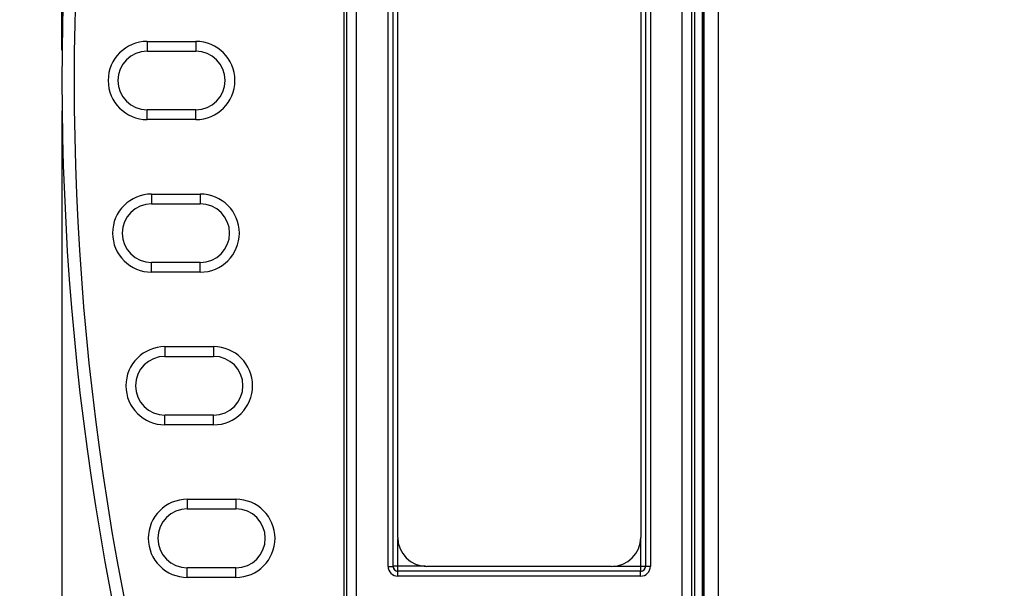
# Model space of a CAD drawing. Header units: inches. Extents: x 0 to 22, y 0 to 17.
# Tile 14 of 33: x 7.8 to 9.8, y 9.2 to 10.4. Entities that reach past the tile are written whole.
import ezdxf

# ---------------------------------------------------------------- set-up
doc = ezdxf.new("R2010")
doc.units = ezdxf.units.IN
doc.header["$LTSCALE"] = 1.21
doc.header["$MEASUREMENT"] = 0
doc.layers.get('0').update_dxf_attribs({"linetype": 'CONTINUOUS'})
doc.layers.add('02___PRT_ALL_AXES', color=7, linetype='CONTINUOUS')
doc.layers.add('DIMENSIONS', color=7, linetype='CONTINUOUS')
doc.styles.get("Standard").update_dxf_attribs({"font": 'txt', "width": 0.8})
doc.dimstyles.new('DIMSTYLE_1', dxfattribs={"dimtxt": 0.125, "dimasz": 0.18, "dimexe": 0.125, "dimexo": 0.0625, "dimgap": 0.0625, "dimtad": 0, "dimtih": 1, "dimtoh": 1, "dimzin": 4, "dimdsep": 46, "dimtxsty": 'STANDARD', "dimblk": '_FILLED', "dimblk1": '_FILLED', "dimblk2": '_FILLED', "dimcen": 0.09, "dimadec": 0, "dimazin": 0, "dimtp": 0.001, "dimtm": 0.001, "dimtfac": 1, "dimtofl": 0, "dimtmove": 0, "dimatfit": 3, "dimldrblk": '_FILLED', "dimfxl": 1, "dimtolj": 1, "dimtzin": 4, "dimarcsym": 0})

# ---------------------------------------------------------------- blocks, each defined once
blk = doc.blocks.new('_FILLED')
at = {"color": 0, "linetype": 'BYBLOCK'}
blk.add_solid([(0, 0), (-1, 0.174), (-1, -0.174)], dxfattribs=at)
blk = doc.blocks.new('*D0')
at = {"layer": 'DIMENSIONS', "color": 2, "linetype": 'CONTINUOUS'}
for p, q in [((8.9475, 12.2963), (6.2586, 12.2963)), ((6.3836, 12.2963), (6.3836, 10.3668)), ((6.3836, 8.1873), (6.3836, 10.1168)), ((8.9475, 8.1873), (6.2586, 8.1873))]:
    blk.add_line(p, q, dxfattribs=at)
at = {"layer": 'DIMENSIONS', "color": 2, "linetype": 'CONTINUOUS', "xscale": 0.18, "yscale": 0.18, "zscale": 0.18}
for p, rotation in [((6.3836, 12.2963), 90), ((6.3836, 8.1873), 270)]:
    blk.add_blockref('_FILLED', p, dxfattribs=dict(at, rotation=rotation))
at = {"layer": 'DIMENSIONS', "color": 2, "linetype": 'CONTINUOUS', "insert": (6.3836, 10.3043), "char_height": 0.125, "width": 1.225, "attachment_point": 2, "line_spacing_factor": 0.9}
blk.add_mtext('4.11{\\Ftxt.shx;\\W1.000000;\\H0.125000; }[104.4]', dxfattribs=at)
blk = doc.blocks.new('*D3')
at = {"layer": 'DIMENSIONS', "color": 2, "linetype": 'CONTINUOUS'}
for p, q in [((7.8836, 10.3043), (7.8836, 14.2328)), ((13.4104, 12.5118), (13.4104, 14.2328)), ((7.8836, 14.1078), (9.872, 14.1078)), ((13.4104, 14.1078), (11.422, 14.1078))]:
    blk.add_line(p, q, dxfattribs=at)
at = {"layer": 'DIMENSIONS', "color": 2, "linetype": 'CONTINUOUS', "xscale": 0.18, "yscale": 0.18, "zscale": 0.18, "rotation": 180}
blk.add_blockref('_FILLED', (7.8836, 14.1078), dxfattribs=at)
at = {"layer": 'DIMENSIONS', "color": 2, "linetype": 'CONTINUOUS', "xscale": 0.18, "yscale": 0.18, "zscale": 0.18}
blk.add_blockref('_FILLED', (13.4104, 14.1078), dxfattribs=at)
at = {"layer": 'DIMENSIONS', "color": 2, "linetype": 'CONTINUOUS', "insert": (10.647, 14.1703), "char_height": 0.125, "width": 1.425, "attachment_point": 2, "line_spacing_factor": 0.9}
blk.add_mtext('(5.53{\\Ftxt.shx;\\W1.000000;\\H0.125000; }[140.4])', dxfattribs=at)
blk = doc.blocks.new('*D5')
at = {"layer": 'DIMENSIONS', "color": 2, "linetype": 'CONTINUOUS'}
for p, q in [((7.8836, 10.1793), (7.8836, 6.4658)), ((8.98, 8.0041), (8.98, 6.4658)), ((7.8836, 6.5908), (7.5121, 6.5908)), ((8.98, 6.5908), (9.34, 6.5908))]:
    blk.add_line(p, q, dxfattribs=at)
at = {"layer": 'DIMENSIONS', "color": 2, "linetype": 'CONTINUOUS', "xscale": 0.18, "yscale": 0.18, "zscale": 0.18}
blk.add_blockref('_FILLED', (7.8836, 6.5908), dxfattribs=at)
at = {"layer": 'DIMENSIONS', "color": 2, "linetype": 'CONTINUOUS', "xscale": 0.18, "yscale": 0.18, "zscale": 0.18, "rotation": 180}
blk.add_blockref('_FILLED', (8.98, 6.5908), dxfattribs=at)
at = {"layer": 'DIMENSIONS', "color": 2, "linetype": 'CONTINUOUS', "insert": (7.4496, 6.6533), "char_height": 0.125, "width": 1.125, "attachment_point": 3, "line_spacing_factor": 0.9}
blk.add_mtext('1.10{\\Ftxt.shx;\\W1.000000;\\H0.125000; }[27.9]', dxfattribs=at)

msp = doc.modelspace()

# ---------------------------------------------------------------- linework, layer by layer
at = {"color": 7, "linetype": 'CONTINUOUS'}
for p, q in [((9.2338, 12.2963), (9.2338, 8.1873)), ((9.2038, 12.2613), (9.2038, 8.2223)), ((9.2022, 12.2523), (9.2022, 8.2313)), ((9.2013, 8.3209), (9.2013, 12.1773)), ((8.469, 11.7848), (8.469, 8.6988)), ((8.489, 11.7848), (8.489, 8.6988)), ((9.1596, 8.6988), (9.1596, 11.7848)), ((9.1796, 8.6988), (9.1796, 11.7848)), ((8.4638, 8.9181), (8.4638, 11.5655)), ((9.1848, 11.5655), (9.1848, 8.9181)), ((8.5546, 9.2421), (8.5546, 11.2415)), ((8.5646, 9.2421), (8.5646, 11.2415)), ((8.5647, 9.2422), (8.5647, 11.2414)), ((9.0839, 11.2414), (9.0839, 9.2422)), ((9.084, 11.2415), (9.084, 9.2421)), ((9.094, 11.2415), (9.094, 9.2421)), ((8.059, 10.3222), (8.059, 10.3022)), ((8.059, 10.3222), (8.159, 10.3222)), ((8.159, 10.3222), (8.159, 10.3022)), ((8.059, 10.3022), (8.159, 10.3022)), ((8.059, 10.1614), (8.059, 10.1814)), ((8.159, 10.1814), (8.059, 10.1814)), ((8.159, 10.1614), (8.159, 10.1814)), ((8.159, 10.1614), (8.059, 10.1614)), ((8.0681, 10.0082), (8.0681, 9.9882)), ((8.0681, 10.0082), (8.1681, 10.0082)), ((8.1681, 10.0082), (8.1681, 9.9882)), ((8.0681, 9.9882), (8.1681, 9.9882)), ((8.0681, 9.8474), (8.0681, 9.8674)), ((8.1681, 9.8674), (8.0681, 9.8674)), ((8.1681, 9.8474), (8.1681, 9.8674)), ((8.1681, 9.8474), (8.0681, 9.8474)), ((8.0955, 9.6942), (8.0955, 9.6742)), ((8.0955, 9.6942), (8.1955, 9.6942)), ((8.1955, 9.6942), (8.1955, 9.6742)), ((8.0955, 9.6742), (8.1955, 9.6742)), ((8.0955, 9.5334), (8.0955, 9.5534)), ((8.1955, 9.5534), (8.0955, 9.5534)), ((8.1955, 9.5334), (8.1955, 9.5534)), ((8.1955, 9.5334), (8.0955, 9.5334)), ((8.1415, 9.3802), (8.1415, 9.3602)), ((8.1415, 9.3802), (8.2415, 9.3802)), ((8.2415, 9.3802), (8.2415, 9.3602)), ((8.1415, 9.3602), (8.2415, 9.3602)), ((8.5747, 9.2322), (8.5747, 9.2991)), ((9.0739, 9.2991), (9.0739, 9.2322)), ((8.1415, 9.2194), (8.1415, 9.2394)), ((8.2415, 9.2394), (8.1415, 9.2394)), ((8.2415, 9.2194), (8.2415, 9.2394)), ((8.5546, 9.2421), (8.5646, 9.2421)), ((8.5646, 9.2421), (8.5647, 9.2422)), ((8.6316, 9.2422), (8.5647, 9.2422)), ((9.017, 9.2422), (9.0839, 9.2422)), ((9.084, 9.2421), (9.0839, 9.2422)), ((9.094, 9.2421), (9.084, 9.2421)), ((8.2415, 9.2194), (8.1415, 9.2194)), ((8.5746, 9.2321), (8.5747, 9.2322)), ((8.5746, 9.2221), (8.5746, 9.2321)), ((9.074, 9.2321), (8.5746, 9.2321)), ((9.074, 9.2221), (8.5746, 9.2221)), ((9.0739, 9.2322), (8.5747, 9.2322)), ((9.074, 9.2321), (9.0739, 9.2322)), ((9.074, 9.2221), (9.074, 9.2321))]:
    msp.add_line(p, q, dxfattribs=at)
for centre, radius, start, end in [((13.479, 10.2418), 5.5954, 160.7415, 199.2585), ((13.479, 10.2418), 5.5704, 160.7415, 199.2585), ((8.059, 10.2418), 0.0804, 90, 270), ((8.159, 10.2418), 0.0804, 270, 90), ((8.059, 10.2418), 0.0604, 90, 270), ((8.159, 10.2418), 0.0604, 270, 90), ((8.0681, 9.9278), 0.0804, 90, 270), ((8.1681, 9.9278), 0.0804, 270, 90), ((8.0681, 9.9278), 0.0604, 90, 270), ((8.1681, 9.9278), 0.0604, 270, 90), ((8.0955, 9.6138), 0.0804, 90, 270), ((8.1955, 9.6138), 0.0804, 270, 90), ((8.0955, 9.6138), 0.0604, 90, 270), ((8.1955, 9.6138), 0.0604, 270, 90), ((8.1415, 9.2998), 0.0804, 90, 270), ((8.2415, 9.2998), 0.0804, 270, 90), ((8.1415, 9.2998), 0.0604, 90, 270), ((8.2415, 9.2998), 0.0604, 270, 90), ((8.5746, 9.2421), 0.02, 179.9889, 270.013), ((8.5746, 9.2421), 0.00998, 179.8802, 270.1056), ((8.5747, 9.2422), 0.01, 180.0826, 269.9158), ((9.0739, 9.2422), 0.01, 270.0826, 359.9158), ((9.074, 9.2421), 0.02, 269.9889, 0.013), ((9.074, 9.2421), 0.00998, 269.8802, 0.1056)]:
    msp.add_arc(centre, radius, start, end, dxfattribs=at)
at = {"layer": '02___PRT_ALL_AXES', "color": 7, "linetype": 'CONTINUOUS'}
for p, q in [((8.5743, 9.3018), (8.5743, 11.1818)), ((9.0743, 11.1818), (9.0743, 9.3018)), ((9.0143, 9.2418), (8.6343, 9.2418))]:
    msp.add_line(p, q, dxfattribs=at)
for centre, start, end in [((8.6343, 9.3018), 180, 270), ((9.0143, 9.3018), 270, 360)]:
    msp.add_arc(centre, 0.06, start, end, dxfattribs=at)

# ---------------------------------------------------------------- dimensions: what is measured, and where the dimension line sits
at = {"layer": 'DIMENSIONS', "color": 2, "linetype": 'CONTINUOUS'}
dim = msp.add_linear_dim(base=(7.8836, 14.1078), p1=(13.4104, 12.4493), p2=(7.8836, 10.2418), angle=180, text='(<>)', dimstyle='DIMSTYLE_1', dxfattribs=at)
dim.commit()
dim.dimension.update_dxf_attribs({"geometry": '*D3', "text_midpoint": (10.647, 14.1078), "dimtype": 160})
dim = msp.add_linear_dim(base=(6.3836, 8.1873), p1=(9.01, 12.2963), p2=(9.01, 8.1873), angle=270, dimstyle='DIMSTYLE_1', dxfattribs=at)
dim.commit()
dim.dimension.update_dxf_attribs({"geometry": '*D0', "text_midpoint": (6.3836, 10.2418), "dimtype": 160})
dim = msp.add_linear_dim(base=(8.98, 6.5908), p1=(7.8836, 10.2418), p2=(8.98, 8.0666), dimstyle='DIMSTYLE_1', dxfattribs=at)
dim.commit()
dim.dimension.update_dxf_attribs({"geometry": '*D5', "text_midpoint": (6.8871, 6.5908), "dimtype": 160})

doc.saveas('drawing.dxf')
